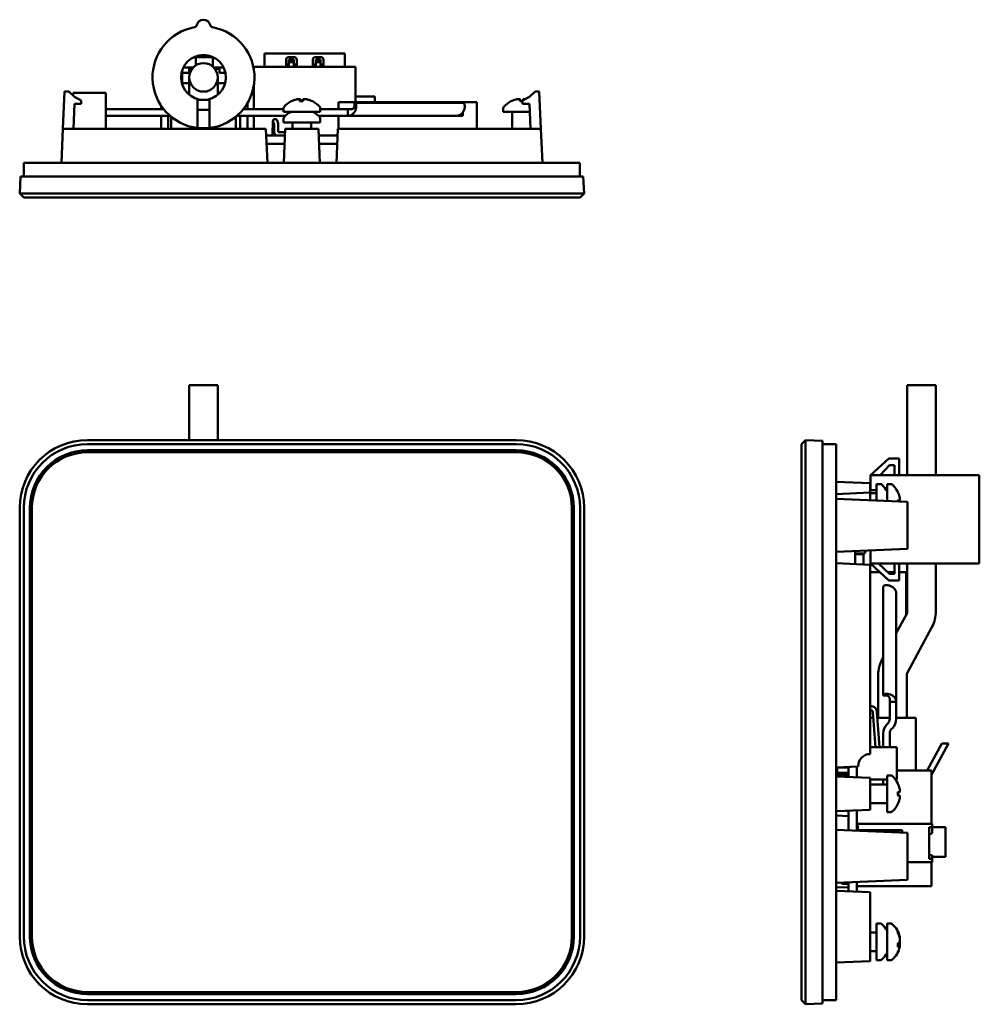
# Model space of a CAD drawing. Header units: inches. Extents: x 1.8 to 33, y 0.1 to 15.8.
# Tile 12 of 14: x 15.8 to 22.9, y 8.4 to 15.7. Entities that reach past the tile are written whole.
import ezdxf

# ---------------------------------------------------------------- set-up
doc = ezdxf.new("R2010")
doc.units = ezdxf.units.IN
doc.header["$MEASUREMENT"] = 0
doc.layers.add('Visible Edges(ANSI)', color=7, linetype='Continuous', lineweight=50)

msp = doc.modelspace()

# ---------------------------------------------------------------- linework, layer by layer
at = {"layer": 'Visible Edges(ANSI)'}
for p, q in [((17.0815, 15.4154), (17.0815, 15.409)), ((17.0815, 15.409), (17.0815, 15.3487)), ((17.0815, 15.409), (17.2065, 15.409)), ((17.2065, 15.409), (17.2065, 15.4108)), ((17.2065, 15.3404), (17.2065, 15.409)), ((17.6111, 15.4375), (17.5888, 15.4375)), ((17.5888, 15.4375), (17.5888, 15.3391)), ((17.6111, 15.4375), (17.6305, 15.4375)), ((17.6395, 15.4375), (17.6305, 15.4375)), ((17.6395, 15.4375), (17.6719, 15.4375)), ((17.6956, 15.4375), (17.6719, 15.4375)), ((17.6956, 15.4375), (18.0727, 15.4375)), ((17.7463, 15.3903), (17.7463, 15.3391)), ((17.8054, 15.41), (17.766, 15.41)), ((17.768, 15.3911), (17.768, 15.3846)), ((17.8034, 15.3911), (17.768, 15.3911)), ((17.768, 15.3846), (17.768, 15.3737)), ((17.8034, 15.3846), (17.768, 15.3846)), ((17.8034, 15.3911), (17.8034, 15.3846)), ((17.8034, 15.3846), (17.8034, 15.3737)), ((17.8251, 15.3391), (17.8251, 15.3903)), ((17.9432, 15.3903), (17.9432, 15.3391)), ((18.0022, 15.41), (17.9629, 15.41)), ((17.9648, 15.3911), (17.9648, 15.3846)), ((18.0003, 15.3911), (17.9648, 15.3911)), ((17.9648, 15.3846), (17.9648, 15.3737)), ((18.0003, 15.3846), (17.9648, 15.3846)), ((18.0003, 15.3911), (18.0003, 15.3846)), ((18.0003, 15.3846), (18.0003, 15.3737)), ((18.0219, 15.3391), (18.0219, 15.3903)), ((18.0963, 15.4375), (18.0727, 15.4375)), ((18.0963, 15.4375), (18.1288, 15.4375)), ((18.1377, 15.4375), (18.1288, 15.4375)), ((18.1377, 15.4375), (18.1572, 15.4375)), ((18.1794, 15.4375), (18.1572, 15.4375)), ((18.1794, 15.4375), (18.1794, 15.3391)), ((16.9907, 15.334), (17.0635, 15.334)), ((17.033, 15.324), (17.0548, 15.324)), ((17.033, 15.294), (17.033, 15.324)), ((17.2134, 15.334), (17.2862, 15.334)), ((17.2221, 15.324), (17.256, 15.324)), ((17.2555, 15.324), (17.2555, 15.294)), ((17.256, 15.324), (17.256, 15.294)), ((17.5101, 15.3391), (18.2581, 15.3391)), ((17.5101, 15.3391), (17.5101, 15.3105)), ((17.768, 15.3548), (17.7463, 15.3548)), ((17.768, 15.3737), (17.768, 15.3528)), ((17.8034, 15.3737), (17.768, 15.3737)), ((17.768, 15.3528), (17.768, 15.3501)), ((17.768, 15.3501), (17.768, 15.348)), ((17.768, 15.3391), (17.768, 15.348)), ((17.8034, 15.3737), (17.8034, 15.3528)), ((17.8251, 15.3548), (17.8034, 15.3548)), ((17.8034, 15.3528), (17.8034, 15.3501)), ((17.8034, 15.3501), (17.8034, 15.348)), ((17.8034, 15.3391), (17.8034, 15.348)), ((17.9648, 15.3548), (17.9432, 15.3548)), ((17.9648, 15.3737), (17.9648, 15.3528)), ((18.0003, 15.3737), (17.9648, 15.3737)), ((17.9648, 15.3528), (17.9648, 15.3501)), ((17.9648, 15.3501), (17.9648, 15.348)), ((17.9648, 15.3391), (17.9648, 15.348)), ((18.0003, 15.3737), (18.0003, 15.3528)), ((18.0219, 15.3548), (18.0003, 15.3548)), ((18.0003, 15.3528), (18.0003, 15.3501)), ((18.0003, 15.3501), (18.0003, 15.348)), ((18.0003, 15.3391), (18.0003, 15.348)), ((18.2581, 15.3391), (18.2581, 15.079)), ((16.982, 15.294), (17.033, 15.294)), ((16.982, 15.219), (16.982, 15.294)), ((17.0335, 15.2605), (17.0335, 15.2457)), ((17.0335, 15.1332), (17.0335, 15.2457)), ((17.2435, 15.2457), (17.2435, 15.2605)), ((17.2435, 15.1332), (17.2435, 15.2457)), ((17.2555, 15.294), (17.256, 15.294)), ((17.256, 15.294), (17.3, 15.294)), ((16.1033, 14.8815), (16.1153, 15.1565)), ((16.1463, 15.1565), (16.1153, 15.1565)), ((16.1463, 15.1565), (16.188, 15.1165)), ((16.9788, 15.219), (17.0335, 15.219)), ((17.2435, 15.219), (17.2981, 15.219)), ((17.5101, 15.2105), (17.5101, 15.0256)), ((19.538, 15.1165), (19.5798, 15.1565)), ((19.6107, 15.1565), (19.5798, 15.1565)), ((19.6228, 14.8815), (19.6107, 15.1565)), ((16.1789, 15.1253), (16.1789, 15.1478)), ((16.4189, 15.1478), (16.1789, 15.1478)), ((16.188, 15.1165), (16.188, 15.1165)), ((16.188, 15.1165), (16.238, 15.0915)), ((16.238, 15.0665), (16.238, 15.0915)), ((16.4189, 14.8815), (16.4189, 15.1478)), ((17.1835, 15.0955), (17.0935, 15.0955)), ((17.0935, 15.0955), (17.0935, 15.0205)), ((17.1835, 15.0205), (17.1835, 15.0955)), ((17.8709, 15.0849), (17.8468, 15.0849)), ((17.8496, 15.0992), (17.8508, 15.0849)), ((17.9402, 15.0849), (17.9399, 15.0849)), ((18.2581, 15.1186), (18.3691, 15.1186)), ((18.4006, 15.1186), (18.3691, 15.1186)), ((18.4006, 15.1186), (18.4006, 15.079)), ((19.488, 15.0849), (19.469, 15.0849)), ((19.4697, 15.0989), (19.4709, 15.0849)), ((19.488, 15.0915), (19.538, 15.1165)), ((19.488, 15.0915), (19.488, 15.0665)), ((19.4924, 15.0989), (19.4919, 15.0934)), ((19.538, 15.1165), (19.538, 15.1165)), ((16.18, 14.8815), (16.188, 15.0665)), ((16.188, 15.0665), (16.238, 15.0665)), ((16.8461, 15.0256), (16.4189, 15.0256)), ((16.8265, 15.0256), (16.8265, 15.0523)), ((16.827, 15.0256), (16.827, 15.0516)), ((17.1835, 15.0205), (17.0935, 15.0205)), ((17.0935, 15.0205), (17.0935, 14.8855)), ((17.1835, 14.8855), (17.1835, 15.0205)), ((17.728, 15.0256), (17.4308, 15.0256)), ((17.462, 15.071), (17.462, 15.0256)), ((17.728, 15.0346), (17.728, 15.0065)), ((17.998, 15.0346), (17.998, 15.0065)), ((18.2025, 15.0256), (17.998, 15.0256)), ((19.1515, 15.079), (18.1315, 15.079)), ((18.1315, 15.0256), (18.1315, 15.079)), ((18.2025, 15.0046), (18.2025, 15.0256)), ((18.2493, 15.0467), (18.2493, 15.0734)), ((18.2493, 15.0734), (19.0493, 15.0734)), ((19.1515, 14.8815), (19.1515, 15.079)), ((19.346, 15.0346), (19.346, 15.0065)), ((19.538, 15.0665), (19.488, 15.0665)), ((19.538, 15.0665), (19.5461, 14.8815)), ((16.4189, 14.9778), (16.892, 14.9778)), ((16.8265, 14.8815), (16.8265, 14.9778)), ((16.827, 14.8815), (16.827, 14.9778)), ((16.879, 14.8815), (16.879, 14.9778)), ((16.901, 14.8815), (16.901, 14.9703)), ((17.376, 14.8815), (17.376, 14.9703)), ((17.3849, 14.9778), (17.7419, 14.9778)), ((17.409, 14.9778), (17.409, 14.8815)), ((17.4095, 14.9778), (17.4095, 14.8815)), ((17.462, 14.9778), (17.462, 14.8815)), ((17.5101, 14.9778), (17.5101, 14.8815)), ((17.6654, 14.954), (17.6665, 14.954)), ((17.6807, 14.9437), (17.688, 14.9218)), ((17.728, 15.0065), (17.998, 15.0065)), ((17.728, 14.9574), (17.728, 14.9293)), ((17.9841, 14.9778), (18.2025, 14.9778)), ((17.998, 14.9574), (17.998, 14.9293)), ((18.1315, 14.8815), (18.1315, 14.9778)), ((18.2025, 14.9778), (18.2025, 15.0046)), ((19.0025, 14.9778), (18.2025, 14.9778)), ((19.0493, 14.9778), (19.0025, 14.9778)), ((19.0493, 15.0043), (19.0493, 14.9778)), ((19.346, 15.0065), (19.5407, 15.0065)), ((19.412, 15.0065), (19.412, 14.8815)), ((16.0924, 14.6315), (16.1033, 14.8815)), ((17.5977, 14.8815), (16.1033, 14.8815)), ((17.0935, 14.8855), (17.1385, 14.8855)), ((17.1385, 14.8855), (17.1835, 14.8855)), ((17.6087, 14.6315), (17.5977, 14.8815)), ((17.6523, 14.9343), (17.659, 14.9139)), ((17.6594, 14.8872), (17.6594, 14.861)), ((17.6894, 14.8872), (17.6894, 14.861)), ((17.728, 14.9293), (17.998, 14.9293)), ((17.7408, 14.8815), (17.7299, 14.6315)), ((17.9853, 14.8815), (17.7408, 14.8815)), ((17.794, 14.9293), (17.794, 14.8815)), ((17.794, 14.9293), (17.794, 14.8815)), ((17.932, 14.9293), (17.932, 14.8815)), ((17.932, 14.9293), (17.932, 14.8815)), ((17.9853, 14.8815), (17.9962, 14.6315)), ((18.1283, 14.8815), (18.1174, 14.6315)), ((19.6228, 14.8815), (18.1283, 14.8815)), ((19.6337, 14.6315), (19.6228, 14.8815)), ((17.5999, 14.8328), (17.7387, 14.8328)), ((17.6944, 14.856), (17.7397, 14.856)), ((17.9874, 14.8332), (18.0259, 14.8332)), ((17.9874, 14.8328), (18.1262, 14.8328)), ((18.0259, 14.8328), (18.0259, 14.8332)), ((17.6026, 14.7703), (17.736, 14.7703)), ((17.9901, 14.7703), (18.1235, 14.7703)), ((15.8166, 14.6315), (16.285, 14.6315)), ((15.8166, 14.5315), (15.8166, 14.6315)), ((19.441, 14.6315), (16.285, 14.6315)), ((19.441, 14.6315), (19.9095, 14.6315)), ((19.9095, 14.5315), (19.9095, 14.6315)), ((15.7916, 14.5315), (15.785, 14.4065)), ((16.285, 14.5315), (15.7916, 14.5315)), ((16.285, 14.5315), (19.441, 14.5315)), ((19.9345, 14.5315), (19.441, 14.5315)), ((19.9345, 14.5315), (19.941, 14.4065)), ((15.815, 14.3765), (15.785, 14.4065)), ((15.785, 14.4065), (16.285, 14.4065)), ((16.285, 14.3765), (15.815, 14.3765)), ((19.441, 14.4065), (16.285, 14.4065)), ((16.285, 14.3765), (19.441, 14.3765)), ((19.441, 14.4065), (19.941, 14.4065)), ((19.911, 14.3765), (19.441, 14.3765)), ((19.941, 14.4065), (19.911, 14.3765)), ((17.0335, 12.9937), (17.2435, 12.9937)), ((17.0335, 12.5897), (17.0335, 12.9937)), ((17.2435, 12.5897), (17.2435, 12.9937)), ((22.3212, 12.9937), (22.5312, 12.9937)), ((22.3212, 12.3297), (22.3212, 12.9937)), ((22.5312, 12.3297), (22.5312, 12.9937)), ((19.441, 12.5897), (16.285, 12.5897)), ((16.285, 12.5597), (19.441, 12.5597)), ((21.5422, 12.5597), (21.5722, 12.5897)), ((21.5422, 12.0897), (21.5422, 12.5597)), ((21.6972, 12.5831), (21.5722, 12.5897)), ((21.5722, 12.5897), (21.5722, 12.0897)), ((21.6972, 12.0897), (21.6972, 12.5831)), ((21.6972, 12.5581), (21.7972, 12.5581)), ((21.7972, 12.5581), (21.7972, 12.0897)), ((16.285, 12.5148), (19.441, 12.5148)), ((19.441, 12.5122), (16.285, 12.5122)), ((16.285, 12.4997), (19.441, 12.4997)), ((22.0512, 12.3297), (22.1862, 12.4547)), ((22.1911, 12.4047), (22.1217, 12.3297)), ((22.1862, 12.4547), (22.2612, 12.4547)), ((22.2262, 12.4047), (22.1911, 12.4047)), ((22.2262, 12.3297), (22.2262, 12.4047)), ((22.2612, 12.4547), (22.2612, 12.3297)), ((22.0539, 12.3297), (22.0512, 12.3297)), ((22.0512, 12.2197), (22.0512, 12.3297)), ((22.0539, 12.3297), (22.795, 12.3297)), ((22.8134, 12.3297), (22.795, 12.3297)), ((22.8134, 12.3297), (22.8512, 12.3297)), ((22.8512, 12.3297), (22.8512, 11.6797)), ((21.7972, 12.2823), (22.0472, 12.2714)), ((22.0472, 12.202), (22.0472, 12.2714)), ((22.095, 12.2647), (22.095, 12.1443)), ((22.1231, 12.2647), (22.095, 12.2647)), ((22.1722, 12.2647), (22.1722, 12.141)), ((22.2003, 12.2647), (22.1722, 12.2647)), ((21.7972, 12.1911), (22.0472, 12.202)), ((22.0472, 12.2197), (22.095, 12.2197)), ((22.0472, 12.1464), (22.0472, 12.202)), ((22.095, 12.1987), (22.0472, 12.1987)), ((22.095, 12.1987), (22.0472, 12.1987)), ((21.7972, 12.1573), (22.3222, 12.1344)), ((22.2507, 12.1375), (22.2507, 12.1459)), ((22.2649, 12.1431), (22.2507, 12.1419)), ((22.3222, 11.789), (22.3222, 12.1344)), ((15.785, 12.0897), (15.785, 8.9337)), ((15.815, 8.9337), (15.815, 12.0897)), ((15.8599, 8.9337), (15.8599, 12.0897)), ((15.8625, 12.0897), (15.8625, 8.9337)), ((15.875, 8.9337), (15.875, 12.0897)), ((19.851, 12.0897), (19.851, 8.9337)), ((19.8635, 8.9337), (19.8635, 12.0897)), ((19.8662, 12.0897), (19.8662, 8.9337)), ((19.911, 12.0897), (19.911, 8.9337)), ((19.941, 8.9337), (19.941, 12.0897)), ((21.5422, 12.0897), (21.5422, 8.9337)), ((21.5722, 8.9337), (21.5722, 12.0897)), ((21.6972, 12.0897), (21.6972, 8.9337)), ((21.7972, 8.9337), (21.7972, 12.0897)), ((21.7972, 11.7661), (22.3222, 11.789)), ((21.9361, 11.7491), (21.9361, 11.6763)), ((21.9986, 11.7491), (21.9361, 11.7491)), ((21.9362, 11.7491), (21.9362, 11.7721)), ((21.9362, 11.7541), (22.0112, 11.7573)), ((21.9986, 11.7491), (21.9986, 11.6735)), ((22.0112, 11.7573), (22.0112, 11.7754)), ((22.0512, 11.6797), (22.0512, 11.7772)), ((22.0472, 11.6714), (21.7972, 11.6823)), ((22.0512, 11.6797), (22.0539, 11.6797)), ((22.1862, 11.5547), (22.0512, 11.6797)), ((22.0539, 11.6797), (22.795, 11.6797)), ((22.1101, 11.6797), (22.1911, 11.6047)), ((22.2262, 11.6047), (22.2262, 11.6797)), ((22.2612, 11.6797), (22.2612, 11.5547)), ((22.3212, 11.325), (22.3212, 11.6797)), ((22.5312, 11.325), (22.5312, 11.6797)), ((22.795, 11.6797), (22.8134, 11.6797)), ((22.8512, 11.6797), (22.8134, 11.6797)), ((22.0472, 10.277), (22.0472, 11.6714)), ((22.0472, 11.6173), (22.1185, 11.6173)), ((22.1774, 11.6173), (22.2262, 11.6173)), ((22.1911, 11.6047), (22.2262, 11.6047)), ((22.2612, 11.6173), (22.3136, 11.6173)), ((22.3136, 11.3057), (22.3136, 11.6173)), ((22.2612, 11.5547), (22.1862, 11.5547)), ((22.1436, 10.7073), (22.1436, 11.5073)), ((22.2392, 11.4606), (22.2392, 10.6606)), ((22.2392, 11.1667), (22.3189, 11.3156)), ((22.3196, 10.8718), (22.504, 11.2165)), ((22.1344, 10.9709), (22.1436, 10.9879)), ((22.1072, 10.5437), (22.1072, 10.8624)), ((22.3172, 10.5437), (22.3172, 10.8624)), ((22.1703, 10.7073), (22.1436, 10.7073)), ((22.1914, 10.6606), (22.1914, 10.536)), ((22.2124, 10.6606), (22.1914, 10.6606)), ((22.2392, 10.6606), (22.2124, 10.6606)), ((22.2392, 10.536), (22.2392, 10.6606)), ((22.0529, 10.6298), (22.0472, 10.6298)), ((22.0529, 10.5998), (22.0472, 10.5998)), ((22.0472, 10.5973), (22.0611, 10.5973)), ((22.0961, 10.5973), (22.1072, 10.5973)), ((22.1172, 10.3287), (22.0978, 10.5881)), ((22.071, 10.5437), (22.0472, 10.5437)), ((22.0871, 10.3287), (22.0679, 10.5859)), ((22.1914, 10.5437), (22.1011, 10.5437)), ((22.3847, 10.5437), (22.2392, 10.5437)), ((22.3847, 10.5437), (22.3847, 10.1547)), ((22.1716, 10.4963), (22.1774, 10.5022)), ((22.2054, 10.4625), (22.2112, 10.4684)), ((22.1436, 10.3287), (22.1436, 10.4287)), ((22.1914, 10.3287), (22.1914, 10.4287)), ((22.0472, 10.3287), (22.2447, 10.3287)), ((22.2447, 10.0887), (22.2447, 10.3287)), ((22.4668, 10.1547), (22.5747, 10.3557)), ((22.6247, 10.3557), (22.4997, 10.1228)), ((22.5747, 10.3557), (22.6247, 10.3557)), ((21.7972, 10.1786), (21.9598, 10.1857)), ((21.8047, 10.139), (21.8047, 10.1784)), ((21.8872, 10.1784), (21.8047, 10.1784)), ((21.8872, 10.1079), (21.8872, 10.1825)), ((21.9497, 10.1852), (21.9497, 10.1052)), ((22.4997, 10.1547), (22.2447, 10.1547)), ((22.4997, 9.7621), (22.4997, 10.1547)), ((21.7972, 10.1243), (21.8872, 10.1204)), ((21.8872, 10.1151), (21.7972, 10.1151)), ((22.0472, 10.1009), (21.7972, 10.1118)), ((21.8872, 10.139), (21.8047, 10.139)), ((22.0472, 9.8665), (22.0472, 10.1009)), ((22.0472, 10.0887), (22.1722, 10.0887)), ((22.1436, 10.0532), (22.1436, 10.0887)), ((22.1722, 10.1192), (22.1722, 9.8492)), ((22.2003, 10.1192), (22.1722, 10.1192)), ((22.2347, 10.0887), (22.2447, 10.0887)), ((22.1722, 10.0532), (22.0472, 10.0532)), ((22.2507, 9.9721), (22.2507, 9.9963)), ((22.2646, 9.9956), (22.2507, 9.9943)), ((22.2646, 9.9728), (22.2507, 9.9741)), ((22.0472, 9.8665), (21.7972, 9.8556)), ((22.1722, 9.9152), (22.0472, 9.9152)), ((21.7972, 9.8243), (21.8872, 9.8204)), ((21.8872, 9.8587), (21.869, 9.8587)), ((21.8872, 9.7159), (21.8872, 9.8595)), ((21.9497, 9.8622), (21.9497, 9.7132)), ((22.2003, 9.8492), (22.1722, 9.8492)), ((21.7972, 9.7198), (22.3222, 9.6969)), ((21.9497, 9.7631), (21.9501, 9.7631)), ((22.5048, 9.7621), (21.9497, 9.7621)), ((21.9556, 9.7504), (21.9497, 9.7504)), ((21.9501, 9.7621), (21.9501, 9.7631)), ((21.9567, 9.7129), (21.9556, 9.7504)), ((22.4832, 9.7385), (22.4832, 9.5043)), ((22.4832, 9.7385), (22.5048, 9.7385)), ((22.5048, 9.7621), (22.5048, 9.7385)), ((22.5048, 9.7385), (22.5048, 9.6952)), ((22.6033, 9.7375), (22.5048, 9.7375)), ((22.6033, 9.7269), (22.6033, 9.7375)), ((22.6033, 9.7269), (22.6033, 9.69)), ((21.9576, 9.7172), (21.9576, 9.7128)), ((22.2844, 9.7172), (21.9576, 9.7172)), ((22.2844, 9.6986), (22.2844, 9.7172)), ((22.3222, 9.3515), (22.3222, 9.6969)), ((22.4832, 9.6854), (22.4852, 9.6854)), ((22.4852, 9.6854), (22.5048, 9.6952)), ((22.6033, 9.6842), (22.6033, 9.69)), ((22.6033, 9.6842), (22.6033, 9.6782)), ((22.6033, 9.6481), (22.6033, 9.6782)), ((22.6033, 9.6481), (22.6033, 9.5505)), ((22.4832, 9.5318), (22.5048, 9.5318)), ((22.4832, 9.5043), (22.5048, 9.5043)), ((22.5048, 9.5318), (22.5048, 9.5043)), ((22.6033, 9.519), (22.5048, 9.519)), ((22.5048, 9.5043), (22.5048, 9.4806)), ((22.6033, 9.519), (22.6033, 9.5505)), ((22.3222, 9.4806), (22.5048, 9.4806)), ((22.4997, 9.3047), (22.4997, 9.4806)), ((21.7972, 9.3286), (22.3222, 9.3515)), ((21.8872, 9.2934), (21.7972, 9.2973)), ((21.84, 9.3304), (21.84, 9.3216)), ((21.8715, 9.3216), (21.84, 9.3216)), ((21.8715, 9.3216), (21.8715, 9.3318)), ((21.8872, 9.3216), (21.8715, 9.3216)), ((21.8872, 9.2766), (21.8872, 9.3325)), ((21.9497, 9.3352), (21.9497, 9.2632)), ((22.4997, 9.3047), (21.9497, 9.3047)), ((22.0472, 9.2589), (21.7972, 9.2698)), ((21.8872, 9.2659), (21.8872, 9.2766)), ((22.0472, 8.752), (22.0472, 9.2589)), ((22.095, 9.0287), (22.095, 8.7587)), ((22.1231, 9.0287), (22.095, 9.0287)), ((22.1722, 9.0287), (22.1722, 8.7587)), ((22.2003, 9.0287), (22.1722, 9.0287)), ((21.5422, 8.4637), (21.5422, 8.9337)), ((21.5722, 8.9337), (21.5722, 8.4337)), ((21.6972, 8.4402), (21.6972, 8.9337)), ((21.7972, 8.9337), (21.7972, 8.4652)), ((22.095, 8.9627), (22.0472, 8.9627)), ((22.095, 8.9627), (22.0472, 8.9627)), ((22.2507, 8.963), (22.2507, 8.9697)), ((22.2507, 8.8573), (22.2507, 8.8798)), ((22.2662, 8.8717), (22.2507, 8.8731)), ((22.095, 8.8247), (22.0472, 8.8247)), ((22.095, 8.8247), (22.0472, 8.8247)), ((21.7972, 8.7411), (22.0472, 8.752)), ((22.1231, 8.7587), (22.095, 8.7587)), ((22.2003, 8.7587), (22.1722, 8.7587)), ((19.441, 8.5237), (16.285, 8.5237)), ((16.285, 8.5112), (19.441, 8.5112)), ((19.441, 8.5086), (16.285, 8.5086)), ((19.441, 8.4637), (16.285, 8.4637)), ((16.285, 8.4337), (19.441, 8.4337)), ((21.5722, 8.4337), (21.5422, 8.4637)), ((21.6972, 8.4402), (21.5722, 8.4337)), ((21.6972, 8.4652), (21.7972, 8.4652))]:
    msp.add_line(p, q, dxfattribs=at)
for radius in [0.165, 0.105]:
    msp.add_circle((17.1385, 15.2605), radius, dxfattribs=at)
for centre, radius, start, end in [((17.1385, 15.6355), 0.05, 14.149, 165.851), ((17.1385, 15.2605), 0.375, 100.47531, 263.1079), ((17.0657, 15.6538), 0.025, 280.47531, 345.851), ((17.1385, 15.2605), 0.375, 276.8921, 79.52469), ((17.2112, 15.6538), 0.025, 194.149, 259.52469), ((17.766, 15.3903), 0.0197, 90, 180), ((17.8054, 15.3903), 0.0197, 0, 90), ((17.9629, 15.3903), 0.0197, 90, 180), ((18.0022, 15.3903), 0.0197, 0, 90), ((17.863, 14.928), 0.1755, 117.03008, 138.38839), ((17.7858, 15.0793), 0.0056, 102.3783, 117.03008), ((17.9402, 15.0793), 0.0056, 62.96992, 90), ((17.863, 14.928), 0.1755, 41.61161, 62.96992), ((19.481, 14.928), 0.1755, 117.03008, 138.38839), ((19.4038, 15.0793), 0.0056, 94.30527, 117.03008), ((17.743, 15.0346), 0.015, 138.38839, 180), ((17.983, 15.0346), 0.015, 0, 41.61161), ((19.361, 15.0346), 0.015, 138.38839, 180), ((17.743, 14.9574), 0.015, 138.38839, 180), ((17.863, 14.8508), 0.1755, 117.47907, 138.38839), ((17.863, 14.8508), 0.1755, 41.61161, 62.52093), ((17.983, 14.9574), 0.015, 0, 41.61161), ((16.285, 12.0897), 0.5, 90, 180), ((16.285, 12.0897), 0.47, 90, 180), ((19.441, 12.0897), 0.5, 0, 90), ((19.441, 12.0897), 0.47, 0, 90), ((16.285, 12.0897), 0.4251, 90, 180), ((16.285, 12.0897), 0.4225, 90, 180), ((16.285, 12.0897), 0.41, 90, 180), ((19.441, 12.0897), 0.4251, 0, 90), ((19.441, 12.0897), 0.4225, 0, 90), ((19.441, 12.0897), 0.41, 0, 90), ((22.1231, 12.2497), 0.015, 48.38839, 90), ((22.0165, 12.1297), 0.1755, 27.47907, 48.38839), ((22.2003, 12.2497), 0.015, 48.38839, 90), ((22.0937, 12.1297), 0.1755, 27.03008, 48.38839), ((22.2451, 12.2069), 0.0056, 12.3783, 27.03008), ((22.3012, 11.325), 0.02, 331.85322, 0), ((22.3012, 11.325), 0.23, 331.85322, 0), ((22.3372, 10.8624), 0.23, 151.85322, 180), ((22.3372, 10.8624), 0.02, 151.85322, 180), ((22.1436, 10.536), 0.0478, 315, 0), ((22.1436, 10.536), 0.0956, 315, 0), ((22.2392, 10.4287), 0.0956, 135, 180), ((22.2392, 10.4287), 0.0478, 135, 180), ((22.0472, 10.1895), 0.0875, 90, 182.5), ((22.2003, 10.1042), 0.015, 48.38839, 90), ((22.0937, 9.9842), 0.1755, 27.03008, 48.38839), ((22.2451, 10.0614), 0.0056, 4.30527, 27.03008), ((22.0937, 9.9842), 0.1755, 311.61161, 332.96992), ((22.2451, 9.907), 0.0056, 332.96992, 355.69473), ((22.2003, 9.8642), 0.015, 270, 311.61161), ((22.1231, 9.0137), 0.015, 48.38839, 90), ((22.0165, 8.8937), 0.1755, 27.47907, 48.38839), ((22.2003, 9.0137), 0.015, 48.38839, 90), ((22.0937, 8.8937), 0.1755, 11.8455, 48.38839), ((16.285, 8.9337), 0.5, 180, 270), ((16.285, 8.9337), 0.47, 180, 270), ((16.285, 8.9337), 0.4251, 180, 270), ((16.285, 8.9337), 0.4225, 180, 270), ((16.285, 8.9337), 0.41, 180, 270), ((19.441, 8.9337), 0.4225, 270, 0), ((19.441, 8.9337), 0.4251, 270, 0), ((19.441, 8.9337), 0.47, 270, 0), ((19.441, 8.9337), 0.5, 270, 0), ((19.441, 8.9337), 0.41, 270, 0), ((22.0937, 8.8937), 0.1755, 311.61161, 348.1545), ((22.0165, 8.8937), 0.1755, 311.61161, 332.52093), ((22.1231, 8.7737), 0.015, 270, 311.61161), ((22.2003, 8.7737), 0.015, 270, 311.61161)]:
    msp.add_arc(centre, radius, start, end, dxfattribs=at)
for centre, major_axis, ratio, start_param, end_param in [((17.8631, 14.9285), (0.1753, -0.0051), 0.996191, 1.83238, 2.069707), ((17.8686, 14.9285), (-0.0154, 0.1747), 0.106587, 0.222731, 0.460058), ((17.8686, 14.9285), (-0.0153, 0.1747), 0.00256, 5.821322, 6.050851), ((17.8574, 14.9285), (0.0153, 0.1747), 0.00256, 0.232334, 0.469661), ((17.8636, 14.9285), (0.111, -0.1358), 0.990476, 1.991402, 2.228729), ((17.863, 14.9285), (-0.1753, -0.0051), 0.996191, 4.219606, 4.450805), ((19.4807, 14.9285), (0.1506, 0.09), 0.994832, 1.261903, 1.49923), ((19.4866, 14.9285), (-0.0153, 0.1747), 0.052092, 0.227547, 0.464873), ((19.4754, 14.9285), (0.0153, 0.1747), 0.052092, 5.959517, 6.055639), ((17.6665, 14.939), (0.0088, 0.0122), 0.999029, 5.657567, 8.4796), ((17.6665, 14.939), (-0.0088, -0.0122), 0.999029, 5.338007, 5.657567), ((22.0942, 12.1297), (-0.0051, -0.1753), 0.996191, 1.83238, 2.069707), ((22.0942, 12.1241), (0.1747, 0.0154), 0.106587, 0.222731, 0.460058), ((22.0942, 12.1241), (0.1747, 0.0153), 0.00256, 5.821322, 6.050851), ((22.0942, 9.9845), (0.09, -0.1506), 0.994832, 1.261903, 1.49923), ((22.0942, 9.9786), (0.1747, 0.0153), 0.052092, 0.227547, 0.464873), ((22.0942, 9.9898), (0.1747, -0.0153), 0.052092, 5.818312, 6.055639), ((22.0942, 9.9839), (-0.09, -0.1506), 0.994832, 1.642362, 1.879689), ((22.0942, 8.8921), (0.1673, 0.0528), 0.957097, 6.222142, 6.459469), ((22.0942, 8.8958), (0.1709, -0.0397), 0.923001, 0.443538, 0.680865), ((22.0942, 8.8883), (0.1747, 0.0159), 0.27635, 5.788588, 6.025915), ((22.0942, 8.8989), (0.1746, -0.0165), 0.374797, 5.849124, 6.086451)]:
    msp.add_ellipse(centre, major_axis=major_axis, ratio=ratio, start_param=start_param, end_param=end_param, dxfattribs=at)
for points, knots in [([(17.8227, 15.0985), (17.826, 15.0993), (17.8296, 15.1), (17.8362, 15.101), (17.8392, 15.1013), (17.844, 15.1014), (17.8461, 15.1012), (17.8489, 15.1005), (17.8495, 15.0999), (17.8496, 15.099), (17.8496, 15.0988), (17.8495, 15.0985)], [0, 0, 0, 0, 0.0260573, 0.0260573, 0.0521146, 0.0521146, 0.0779973, 0.0779973, 0.1038801, 0.1038801, 0.1111266, 0.1111266, 0.1111266, 0.1111266]), ([(17.8539, 15.0985), (17.8538, 15.0993), (17.8531, 15.1), (17.8502, 15.101), (17.8481, 15.1013), (17.845, 15.1013), (17.8443, 15.1013), (17.8435, 15.1013)], [0, 0, 0, 0, 0.02605732, 0.02605732, 0.05211464, 0.05211464, 0.05933683, 0.05933683, 0.05933683, 0.05933683]), ([(17.8466, 15.0843), (17.8466, 15.0844), (17.8466, 15.0844), (17.8466, 15.0848), (17.8467, 15.0849), (17.8468, 15.0849)], [0.014814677, 0.014814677, 0.014814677, 0.014814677, 0.015915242, 0.015915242, 0.021215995, 0.021215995, 0.021215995, 0.021215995]), ([(17.8722, 15.0985), (17.8723, 15.0993), (17.873, 15.1), (17.8758, 15.101), (17.8779, 15.1013), (17.8828, 15.1014), (17.8858, 15.1012), (17.8924, 15.1005), (17.896, 15.0999), (17.9003, 15.099), (17.9012, 15.0988), (17.9022, 15.0985)], [0, 0, 0, 0, 0.0260573, 0.0260573, 0.0521146, 0.0521146, 0.0779973, 0.0779973, 0.1038801, 0.1038801, 0.1111266, 0.1111266, 0.1111266, 0.1111266]), ([(17.9034, 15.0985), (17.9001, 15.0993), (17.8965, 15.1), (17.8899, 15.101), (17.8869, 15.1013), (17.8838, 15.1013), (17.8831, 15.1013), (17.8825, 15.1013)], [0, 0, 0, 0, 0.02605732, 0.02605732, 0.05211464, 0.05211464, 0.05933683, 0.05933683, 0.05933683, 0.05933683]), ([(19.4412, 15.0985), (19.4446, 15.0993), (19.4482, 15.1), (19.4549, 15.101), (19.4581, 15.1013), (19.4631, 15.1014), (19.4654, 15.1012), (19.4685, 15.1005), (19.4694, 15.0999), (19.4697, 15.099), (19.4697, 15.0988), (19.4697, 15.0985)], [0, 0, 0, 0, 0.0260573, 0.0260573, 0.0521146, 0.0521146, 0.0779973, 0.0779973, 0.1038801, 0.1038801, 0.1111266, 0.1111266, 0.1111266, 0.1111266]), ([(19.4689, 15.0843), (19.4689, 15.0844), (19.4689, 15.0844), (19.4689, 15.0848), (19.4689, 15.0849), (19.469, 15.0849)], [0.014814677, 0.014814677, 0.014814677, 0.014814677, 0.015915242, 0.015915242, 0.021215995, 0.021215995, 0.021215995, 0.021215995]), ([(19.4924, 15.0985), (19.4923, 15.0993), (19.4928, 15.1), (19.4953, 15.101), (19.4972, 15.1013), (19.5016, 15.1014), (19.5041, 15.1012), (19.507, 15.1009)], [0, 0, 0, 0, 0.02605732, 0.02605732, 0.05211464, 0.05211464, 0.07532425, 0.07532425, 0.07532425, 0.07532425]), ([(18.2493, 15.0734), (18.252, 15.0734), (18.2546, 15.072), (18.2592, 15.0663), (18.261, 15.0622), (18.2631, 15.052), (18.2633, 15.046), (18.2619, 15.0329), (18.2602, 15.0261), (18.2547, 15.0126), (18.2509, 15.0061), (18.2416, 14.9946), (18.2361, 14.9896), (18.2279, 14.9845), (18.2257, 14.9834), (18.2202, 14.9809), (18.2167, 14.9797), (18.2097, 14.9782), (18.2061, 14.9778), (18.2025, 14.9778)], [0, 0, 0, 0, 0.0567701, 0.0567701, 0.1134483, 0.1134483, 0.1701121, 0.1701121, 0.226774, 0.226774, 0.2834355, 0.2834355, 0.3400972, 0.3400972, 0.3596058, 0.3596058, 0.3888867, 0.3888867, 0.4181674, 0.4181674, 0.4181674, 0.4181674]), ([(18.2025, 15.0256), (18.2059, 15.0256), (18.2092, 15.0256), (18.2159, 15.0256), (18.2192, 15.0256), (18.2237, 15.0256), (18.2248, 15.0256), (18.2259, 15.0256)], [0, 0, 0, 0, 0.03630082, 0.03630082, 0.0726115, 0.0726115, 0.08475097, 0.08475097, 0.08475097, 0.08475097]), ([(18.2259, 15.0256), (18.2282, 15.0256), (18.2305, 15.026), (18.2347, 15.0274), (18.2367, 15.0285), (18.2403, 15.0309), (18.2419, 15.0324), (18.2446, 15.0355), (18.2457, 15.0371), (18.2474, 15.0401), (18.248, 15.0416), (18.2488, 15.044), (18.2491, 15.045), (18.2493, 15.0463), (18.2493, 15.0467), (18.2493, 15.0467)], [0, 0, 0, 0, 0.017332, 0.017332, 0.0342071, 0.0342071, 0.0511041, 0.0511041, 0.0680028, 0.0680028, 0.0848844, 0.0848844, 0.1018357, 0.1018357, 0.1181978, 0.1181978, 0.1181978, 0.1181978]), ([(19.0025, 14.9778), (19.0095, 14.9778), (19.0163, 14.9793), (19.0293, 14.9849), (19.0353, 14.989), (19.0459, 14.9993), (19.0504, 15.0053), (19.0574, 15.0183), (19.0599, 15.0252), (19.0628, 15.0387), (19.0633, 15.0451), (19.0624, 15.0567), (19.0611, 15.0616), (19.0586, 15.0667), (19.0579, 15.0679), (19.056, 15.0704), (19.0547, 15.0715), (19.052, 15.073), (19.0506, 15.0734), (19.0493, 15.0734)], [0, 0, 0, 0, 0.0567701, 0.0567701, 0.1134483, 0.1134483, 0.1701121, 0.1701121, 0.226774, 0.226774, 0.2834355, 0.2834355, 0.3400972, 0.3400972, 0.3596058, 0.3596058, 0.3888867, 0.3888867, 0.4181674, 0.4181674, 0.4181674, 0.4181674]), ([(17.6473, 14.8328), (17.6474, 14.8401), (17.6474, 14.8473), (17.6476, 14.8669), (17.6477, 14.879), (17.6481, 14.9004), (17.6484, 14.9099), (17.6489, 14.9253), (17.6492, 14.9313), (17.6498, 14.9375), (17.6499, 14.939), (17.6504, 14.9413), (17.6505, 14.9419), (17.6508, 14.9429), (17.6509, 14.9434), (17.6513, 14.9445), (17.6516, 14.9451), (17.6524, 14.9466), (17.6529, 14.9475), (17.6544, 14.9492), (17.6552, 14.9501), (17.6572, 14.9517), (17.6585, 14.9524), (17.6613, 14.9535), (17.6629, 14.9539), (17.6648, 14.954), (17.6651, 14.954), (17.6654, 14.954)], [0.0478178, 0.0478178, 0.0478178, 0.0478178, 0.103573, 0.103573, 0.2053053, 0.2053053, 0.3073574, 0.3073574, 0.4103991, 0.4103991, 0.4597608, 0.4597608, 0.4722857, 0.4722857, 0.4807371, 0.4807371, 0.4880889, 0.4880889, 0.4979073, 0.4979073, 0.5072545, 0.5072545, 0.5186317, 0.5186317, 0.5311017, 0.5311017, 0.533324, 0.533324, 0.533324, 0.533324]), ([(17.6594, 14.8872), (17.6594, 14.8904), (17.6594, 14.8936), (17.6593, 14.8995), (17.6593, 14.9023), (17.6592, 14.9072), (17.6592, 14.9094), (17.6591, 14.9119), (17.659, 14.9126), (17.659, 14.9138), (17.659, 14.9142), (17.6589, 14.9147), (17.6589, 14.9148), (17.6589, 14.9148)], [0, 0, 0, 0, 0.02410605, 0.02410605, 0.04774717, 0.04774717, 0.07116914, 0.07116914, 0.08230256, 0.08230256, 0.09252082, 0.09252082, 0.09977962, 0.09977962, 0.09977962, 0.09977962]), ([(17.688, 14.9218), (17.6882, 14.9212), (17.6883, 14.9205), (17.6885, 14.9196), (17.6886, 14.9192), (17.6887, 14.9184), (17.6887, 14.918), (17.6889, 14.9165), (17.689, 14.9154), (17.6891, 14.9125), (17.6891, 14.9106), (17.6893, 14.9058), (17.6893, 14.9026), (17.6894, 14.8963), (17.6894, 14.8929), (17.6894, 14.8888), (17.6894, 14.888), (17.6894, 14.8872)], [0, 0, 0, 0, 0.0058351, 0.0058351, 0.0108201, 0.0108201, 0.0175772, 0.0175772, 0.0378203, 0.0378203, 0.0605307, 0.0605307, 0.0881304, 0.0881304, 0.113455, 0.113455, 0.1196541, 0.1196541, 0.1196541, 0.1196541]), ([(17.6594, 14.861), (17.6594, 14.8573), (17.66, 14.8537), (17.6623, 14.8467), (17.6639, 14.8434), (17.6682, 14.8375), (17.6708, 14.8349), (17.6737, 14.8328)], [1.5707963, 1.5707963, 1.5707963, 1.5707963, 1.8849556, 1.8849556, 2.1991149, 2.1991149, 2.5071328, 2.5071328, 2.5071328, 2.5071328]), ([(17.6894, 14.861), (17.6894, 14.8605), (17.6895, 14.86), (17.6898, 14.859), (17.6901, 14.8585), (17.6907, 14.8576), (17.691, 14.8573), (17.6919, 14.8567), (17.6924, 14.8564), (17.6934, 14.8561), (17.6939, 14.856), (17.6944, 14.856)], [1.570796, 1.570796, 1.570796, 1.570796, 1.884956, 1.884956, 2.199115, 2.199115, 2.513274, 2.513274, 2.827433, 2.827433, 3.141593, 3.141593, 3.141593, 3.141593]), ([(22.2501, 12.1462), (22.2501, 12.1462), (22.2502, 12.1461), (22.2505, 12.1461), (22.2507, 12.146), (22.2507, 12.1459)], [0.014814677, 0.014814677, 0.014814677, 0.014814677, 0.015915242, 0.015915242, 0.021215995, 0.021215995, 0.021215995, 0.021215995]), ([(22.2643, 12.1701), (22.2651, 12.1667), (22.2657, 12.1632), (22.2667, 12.1565), (22.267, 12.1535), (22.2671, 12.1487), (22.2669, 12.1466), (22.2662, 12.1439), (22.2656, 12.1432), (22.2647, 12.1431), (22.2645, 12.1431), (22.2643, 12.1432)], [0, 0, 0, 0, 0.0260573, 0.0260573, 0.0521146, 0.0521146, 0.0779973, 0.0779973, 0.1038801, 0.1038801, 0.1111266, 0.1111266, 0.1111266, 0.1111266]), ([(22.2643, 12.1389), (22.2651, 12.1389), (22.2657, 12.1397), (22.2667, 12.1425), (22.267, 12.1446), (22.2671, 12.1477), (22.2671, 12.1484), (22.267, 12.1492)], [0, 0, 0, 0, 0.02605732, 0.02605732, 0.05211464, 0.05211464, 0.05933683, 0.05933683, 0.05933683, 0.05933683]), ([(22.2392, 11.4606), (22.2392, 11.4675), (22.2377, 11.4744), (22.2321, 11.4874), (22.228, 11.4934), (22.2177, 11.504), (22.2117, 11.5085), (22.1987, 11.5155), (22.1918, 11.518), (22.1783, 11.5209), (22.1718, 11.5214), (22.1603, 11.5205), (22.1554, 11.5192), (22.1503, 11.5167), (22.1491, 11.516), (22.1466, 11.5141), (22.1455, 11.5128), (22.1439, 11.5101), (22.1436, 11.5087), (22.1436, 11.5073)], [0, 0, 0, 0, 0.0567701, 0.0567701, 0.1134483, 0.1134483, 0.1701121, 0.1701121, 0.226774, 0.226774, 0.2834355, 0.2834355, 0.3400972, 0.3400972, 0.3596058, 0.3596058, 0.3888867, 0.3888867, 0.4181674, 0.4181674, 0.4181674, 0.4181674]), ([(22.1436, 10.7073), (22.1436, 10.71), (22.145, 10.7127), (22.1506, 10.7172), (22.1548, 10.7191), (22.165, 10.7212), (22.171, 10.7214), (22.184, 10.72), (22.1909, 10.7183), (22.2044, 10.7128), (22.2109, 10.709), (22.2224, 10.6997), (22.2274, 10.6942), (22.2324, 10.686), (22.2336, 10.6838), (22.2361, 10.6782), (22.2372, 10.6748), (22.2388, 10.6677), (22.2392, 10.6642), (22.2392, 10.6606)], [0, 0, 0, 0, 0.0567701, 0.0567701, 0.1134483, 0.1134483, 0.1701121, 0.1701121, 0.226774, 0.226774, 0.2834355, 0.2834355, 0.3400972, 0.3400972, 0.3596058, 0.3596058, 0.3888867, 0.3888867, 0.4181674, 0.4181674, 0.4181674, 0.4181674]), ([(22.1914, 10.684), (22.1914, 10.6863), (22.191, 10.6886), (22.1896, 10.6928), (22.1885, 10.6948), (22.1861, 10.6984), (22.1846, 10.7), (22.1815, 10.7027), (22.1799, 10.7038), (22.1768, 10.7055), (22.1754, 10.7061), (22.173, 10.7069), (22.172, 10.7071), (22.1707, 10.7073), (22.1703, 10.7073), (22.1703, 10.7073)], [0, 0, 0, 0, 0.017332, 0.017332, 0.0342071, 0.0342071, 0.0511041, 0.0511041, 0.0680028, 0.0680028, 0.0848844, 0.0848844, 0.1018357, 0.1018357, 0.1181978, 0.1181978, 0.1181978, 0.1181978]), ([(22.1914, 10.6606), (22.1914, 10.6651), (22.1914, 10.6694), (22.1914, 10.6774), (22.1914, 10.6806), (22.1914, 10.684)], [0, 0, 0, 0, 0.04874323, 0.04874323, 0.08541147, 0.08541147, 0.08541147, 0.08541147]), ([(22.0978, 10.5881), (22.0975, 10.5926), (22.0965, 10.597), (22.0932, 10.6054), (22.0909, 10.6093), (22.0853, 10.6163), (22.082, 10.6194), (22.0746, 10.6245), (22.0705, 10.6264), (22.0619, 10.6291), (22.0574, 10.6298), (22.0529, 10.6298)], [4.787091, 4.787091, 4.787091, 4.787091, 5.08631, 5.08631, 5.385529, 5.385529, 5.684748, 5.684748, 5.983966, 5.983966, 6.283185, 6.283185, 6.283185, 6.283185]), ([(22.0679, 10.5859), (22.0678, 10.5874), (22.0674, 10.5889), (22.0664, 10.5916), (22.0656, 10.593), (22.0637, 10.5953), (22.0626, 10.5963), (22.0601, 10.598), (22.0588, 10.5987), (22.0559, 10.5995), (22.0544, 10.5998), (22.0529, 10.5998)], [4.787091, 4.787091, 4.787091, 4.787091, 5.08631, 5.08631, 5.385529, 5.385529, 5.684748, 5.684748, 5.983966, 5.983966, 6.283185, 6.283185, 6.283185, 6.283185]), ([(22.2643, 10.024), (22.2651, 10.0207), (22.2657, 10.0171), (22.2667, 10.0103), (22.267, 10.0072), (22.2671, 10.0021), (22.2669, 9.9999), (22.2662, 9.9967), (22.2656, 9.9959), (22.2647, 9.9956), (22.2645, 9.9955), (22.2643, 9.9956)], [0, 0, 0, 0, 0.0260573, 0.0260573, 0.0521146, 0.0521146, 0.0779973, 0.0779973, 0.1038801, 0.1038801, 0.1111266, 0.1111266, 0.1111266, 0.1111266]), ([(22.2501, 9.9964), (22.2501, 9.9964), (22.2502, 9.9964), (22.2505, 9.9963), (22.2507, 9.9963), (22.2507, 9.9963)], [0.014814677, 0.014814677, 0.014814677, 0.014814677, 0.015915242, 0.015915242, 0.021215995, 0.021215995, 0.021215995, 0.021215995]), ([(22.2507, 9.9721), (22.2507, 9.9721), (22.2505, 9.972), (22.2502, 9.972), (22.2501, 9.972), (22.2501, 9.972)], [0.063413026, 0.063413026, 0.063413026, 0.063413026, 0.068713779, 0.068713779, 0.069814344, 0.069814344, 0.069814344, 0.069814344]), ([(22.2643, 9.9728), (22.2651, 9.9729), (22.2657, 9.9724), (22.2667, 9.9699), (22.267, 9.968), (22.2671, 9.9634), (22.2669, 9.9605), (22.2662, 9.9541), (22.2656, 9.9505), (22.2647, 9.9463), (22.2645, 9.9453), (22.2643, 9.9444)], [0, 0, 0, 0, 0.0260573, 0.0260573, 0.0521146, 0.0521146, 0.0779973, 0.0779973, 0.1038801, 0.1038801, 0.1111266, 0.1111266, 0.1111266, 0.1111266]), ([(22.2501, 8.9722), (22.2501, 8.972), (22.2502, 8.9719), (22.2505, 8.9712), (22.2507, 8.9704), (22.2507, 8.9697)], [0.014814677, 0.014814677, 0.014814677, 0.014814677, 0.015915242, 0.015915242, 0.021215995, 0.021215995, 0.021215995, 0.021215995]), ([(22.2664, 8.9157), (22.2668, 8.916), (22.267, 8.9167), (22.2671, 8.9192), (22.2669, 8.9212), (22.2662, 8.9263), (22.2656, 8.9293), (22.2647, 8.9332), (22.2645, 8.9341), (22.2643, 8.935)], [0.02988067, 0.02988067, 0.02988067, 0.02988067, 0.05211464, 0.05211464, 0.07799735, 0.07799735, 0.10388006, 0.10388006, 0.11112655, 0.11112655, 0.11112655, 0.11112655]), ([(22.2643, 8.9276), (22.2651, 8.9245), (22.2657, 8.9209), (22.2667, 8.9137), (22.267, 8.9101), (22.2671, 8.9038), (22.2669, 8.9008), (22.2662, 8.8957), (22.2656, 8.8937), (22.2647, 8.892), (22.2645, 8.8917), (22.2643, 8.8914)], [0, 0, 0, 0, 0.0260573, 0.0260573, 0.0521146, 0.0521146, 0.0779973, 0.0779973, 0.1038801, 0.1038801, 0.1111266, 0.1111266, 0.1111266, 0.1111266]), ([(22.2507, 8.8573), (22.2507, 8.8571), (22.2505, 8.8568), (22.2502, 8.8565), (22.2501, 8.8565), (22.2501, 8.8564)], [0.063413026, 0.063413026, 0.063413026, 0.063413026, 0.068713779, 0.068713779, 0.069814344, 0.069814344, 0.069814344, 0.069814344]), ([(22.2643, 8.8699), (22.2651, 8.8711), (22.2657, 8.8718), (22.2667, 8.8717), (22.267, 8.8709), (22.2671, 8.8682), (22.2669, 8.8662), (22.2663, 8.8619), (22.2659, 8.8598), (22.2655, 8.8577)], [0, 0, 0, 0, 0.02605732, 0.02605732, 0.05211464, 0.05211464, 0.07799735, 0.07799735, 0.09633896, 0.09633896, 0.09633896, 0.09633896]), ([(22.2664, 8.8717), (22.2668, 8.8747), (22.267, 8.8778), (22.2671, 8.8836), (22.2669, 8.8866), (22.2663, 8.891), (22.2659, 8.8925), (22.2655, 8.8937)], [0.02988067, 0.02988067, 0.02988067, 0.02988067, 0.05211464, 0.05211464, 0.07799735, 0.07799735, 0.09633896, 0.09633896, 0.09633896, 0.09633896])]:
    msp.add_open_spline(points, degree=3, knots=knots, dxfattribs=at)

doc.saveas('drawing.dxf')
